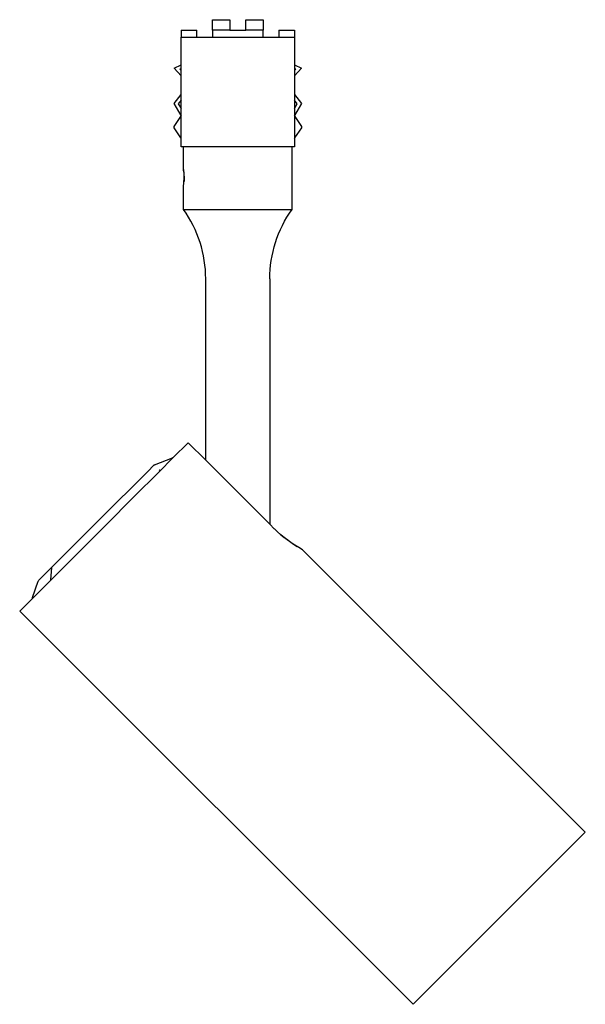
# Model space of a CAD drawing. Extents: x 0 to 295, y 0 to 269.
# Tile 3 of 3: x 214 to 295, y 0 to 142. Entities that reach past the tile are written whole.
import ezdxf

# ---------------------------------------------------------------- set-up
doc = ezdxf.new("R2010")
doc.units = 0
doc.header["$MEASUREMENT"] = 0
doc.layers.add('MAKE2D$VISIBILE$CURVE', color=7, linetype='CONTINUOUS')

msp = doc.modelspace()

# ---------------------------------------------------------------- linework, layer by layer
at = {"layer": 'MAKE2D$VISIBILE$CURVE', "color": 7}
for p, q in [((241.76, 141.66), (244.26, 141.66)), ((241.76, 140.16), (241.76, 141.66)), ((244.26, 141.66), (244.26, 140.16)), ((246.56, 141.66), (249.06, 141.66)), ((246.56, 140.16), (246.56, 141.66)), ((249.06, 141.66), (249.06, 140.16)), ((237.26, 140.16), (239.51, 140.16)), ((237.26, 140.16), (237.26, 139.16)), ((237.26, 135.15), (237.26, 139.16)), ((237.26, 139.16), (239.51, 139.16)), ((239.51, 139.16), (239.51, 140.16)), ((239.51, 139.16), (241.76, 139.16)), ((244.26, 140.16), (241.76, 140.16)), ((241.76, 140.16), (241.76, 139.16)), ((241.76, 139.16), (249.06, 139.16)), ((244.26, 140.16), (246.56, 140.16)), ((249.06, 140.16), (246.56, 140.16)), ((249.06, 139.16), (249.06, 140.16)), ((249.06, 139.16), (251.31, 139.16)), ((251.31, 140.16), (253.56, 140.16)), ((251.31, 140.16), (251.31, 139.16)), ((251.31, 139.16), (253.56, 139.16)), ((253.56, 140.16), (253.56, 139.16)), ((253.56, 139.16), (253.56, 135.15)), ((236.26, 134.69), (237.26, 135.15)), ((237.26, 133.59), (236.26, 134.69)), ((237.26, 134.6), (237.09, 134.52)), ((237.26, 134.6), (237.26, 135.15)), ((237.26, 134.33), (237.26, 134.6)), ((253.56, 135.15), (253.56, 134.6)), ((253.56, 135.15), (254.56, 134.69)), ((254.56, 134.69), (253.56, 133.59)), ((253.56, 134.6), (253.56, 134.33)), ((253.74, 134.52), (253.56, 134.6)), ((237.09, 134.52), (237.26, 134.33)), ((237.26, 133.59), (237.26, 134.33)), ((237.26, 130.89), (237.26, 133.59)), ((253.56, 134.33), (253.74, 134.52)), ((253.56, 134.33), (253.56, 133.59)), ((253.56, 133.59), (253.56, 130.89)), ((236.26, 129.61), (237.26, 130.89)), ((237.26, 130.08), (237.26, 130.89)), ((253.56, 130.89), (253.56, 130.08)), ((253.56, 130.89), (254.56, 129.61)), ((237.26, 127.86), (236.26, 129.61)), ((237.26, 130.08), (236.86, 129.57)), ((236.86, 129.57), (237.26, 128.87)), ((237.26, 128.87), (237.26, 130.08)), ((253.56, 130.08), (253.56, 128.87)), ((253.96, 129.57), (253.56, 130.08)), ((254.56, 129.61), (253.56, 127.86)), ((253.56, 128.87), (253.96, 129.57)), ((237.26, 127.86), (236.21, 126.31)), ((237.26, 127.86), (237.26, 128.87)), ((237.26, 127.86), (237.26, 127.86)), ((237.26, 124.56), (237.26, 127.86)), ((253.56, 128.87), (253.56, 127.86)), ((253.56, 127.86), (253.56, 127.86)), ((253.56, 127.86), (253.56, 124.56)), ((254.61, 126.31), (253.56, 127.86)), ((236.21, 126.31), (236.21, 126.11)), ((236.21, 126.11), (237.2, 124.66)), ((253.63, 124.66), (254.61, 126.11)), ((254.61, 126.11), (254.61, 126.31)), ((237.2, 124.66), (237.26, 124.56)), ((237.26, 123.36), (237.26, 124.56)), ((237.61, 123.36), (237.26, 123.36)), ((253.21, 123.36), (237.61, 123.36)), ((237.61, 120.11), (237.61, 123.36)), ((253.21, 123.36), (253.21, 114.36)), ((253.56, 123.36), (253.21, 123.36)), ((253.56, 124.56), (253.63, 124.66)), ((253.56, 124.56), (253.56, 123.36)), ((237.61, 120.11), (237.71, 118.86)), ((237.63, 120.01), (237.61, 120.11)), ((237.66, 119.74), (237.63, 120.01)), ((237.71, 118.86), (237.7, 119.34)), ((237.61, 117.61), (237.71, 118.86)), ((237.61, 114.36), (237.61, 117.61)), ((237.71, 118.86), (237.7, 118.39)), ((237.61, 114.36), (253.21, 114.36)), ((240.81, 78.28), (240.81, 104.36)), ((250.01, 104.36), (250.01, 69.08)), ((238.3, 80.8), (236.15, 78.66)), ((240.81, 78.28), (238.3, 80.8)), ((233.46, 77.63), (236.01, 78.64)), ((236.15, 78.66), (234.08, 76.58)), ((236.15, 78.66), (236.01, 78.64)), ((236.01, 78.64), (236.01, 78.64)), ((250.01, 69.08), (240.81, 78.28)), ((225.59, 69.79), (232.47, 76.68)), ((234.08, 76.58), (230.49, 73)), ((232.47, 76.68), (233.36, 77.57)), ((233.47, 77.63), (233.36, 77.57)), ((233.46, 77.63), (233.47, 77.63)), ((234.16, 76.75), (234.25, 76.89)), ((234.17, 76.76), (234.16, 76.75)), ((234.26, 76.89), (234.17, 76.76)), ((234.25, 76.89), (234.26, 76.89)), ((230.49, 73), (226.44, 68.94)), ((225.59, 69.79), (218.7, 62.91)), ((226.44, 68.94), (215.88, 58.38)), ((250.67, 68.43), (250.01, 69.08)), ((251.51, 67.64), (252.1, 67.15)), ((252.11, 67.15), (253.43, 66.19)), ((253.43, 66.19), (253.97, 65.85)), ((254.72, 65.41), (295.38, 24.75)), ((216.8, 61), (218.7, 62.91)), ((218.65, 62.81), (218.49, 61.13)), ((218.7, 62.91), (218.65, 62.81)), ((218.49, 61.13), (218.49, 61.12)), ((218.49, 61.12), (218.5, 61)), ((215.89, 58.51), (216.73, 60.89)), ((215.88, 58.38), (214.06, 56.57)), ((270.63, 0), (214.06, 56.57)), ((283.01, 12.37), (295.38, 24.75)), ((270.63, 0), (283.01, 12.37))]:
    msp.add_line(p, q, dxfattribs=at)
msp.add_arc((223.59, 104.36), 17.22, 360, 35.4893, dxfattribs=at)
at = {"layer": 'MAKE2D$VISIBILE$CURVE', "color": 7, "extrusion": (0, 0, -1)}
for centre, radius, start, end in [((-267.24, 104.36), 17.22, 360, 35.4893), ((-263.59, 81.53), 18.4, 298.809, 314.5894), ((-217.01, 60.79), 0.3, 19.359, 45), ((-216.18, 58.41), 0.3, 353.9936, 19.359)]:
    msp.add_arc(centre, radius, start, end, dxfattribs=at)

doc.saveas('drawing.dxf')
